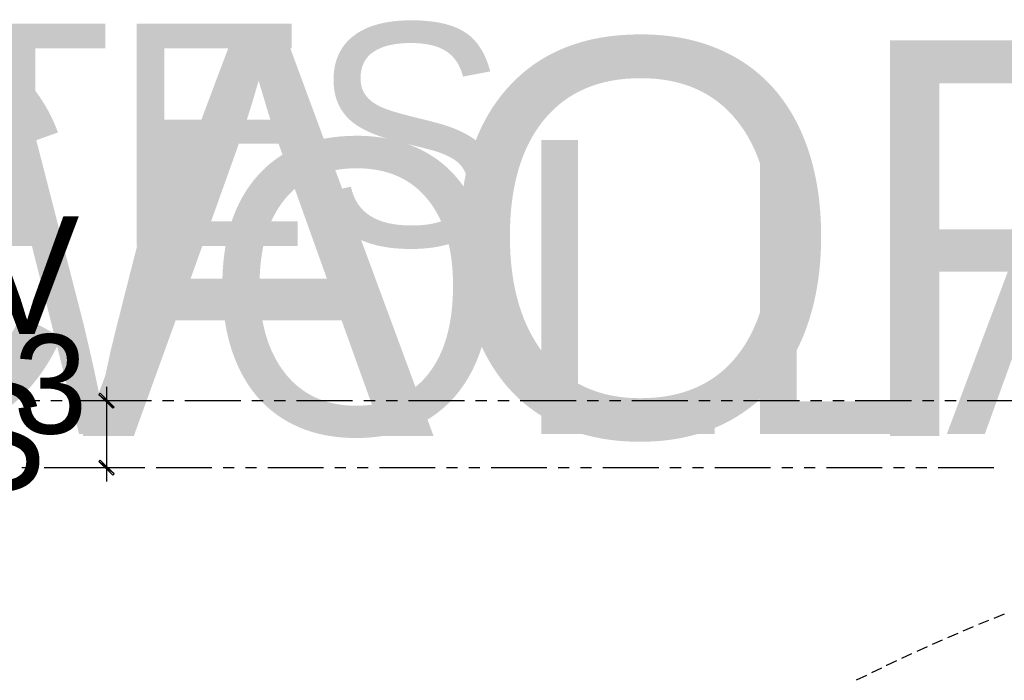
# Model space of a CAD drawing. Header units: feet. Extents: x -79 to 198, y -22 to 181.
# Tile 122 of 203: x 14 to 58, y 151 to 180. Entities that reach past the tile are written whole.
import ezdxf
from ezdxf.enums import TextEntityAlignment as Align

# ---------------------------------------------------------------- set-up
doc = ezdxf.new("R2010")
doc.units = ezdxf.units.FT
for name, color, linetype in [('A-LINEA', 7, 'CONTINUOUS'), ('A-LINEA-FINA', 9, 'CONTINUOUS'), ('A-TEXTO-PDF', 3, 'CONTINUOUS')]:
    doc.layers.add(name, color=color, linetype=linetype)

msp = doc.modelspace()

# ---------------------------------------------------------------- linework, layer by layer
at = {"layer": 'A-LINEA'}
for p, q in [((15.28, 163.2578), (14.7733, 163.2578)), ((16.28, 163.2578), (15.7733, 163.2578)), ((19.28, 163.2578), (16.7733, 163.2578)), ((19.8133, 163.2578), (17.0267, 163.2578)), ((20.28, 163.2578), (19.7733, 163.2578)), ((21.28, 163.2578), (20.7733, 163.2578)), ((24.28, 163.2578), (21.7733, 163.2578)), ((25.28, 163.2578), (24.7733, 163.2578)), ((26.28, 163.2578), (25.7733, 163.2578)), ((29.28, 163.2578), (26.7733, 163.2578)), ((30.28, 163.2578), (29.7733, 163.2578)), ((31.28, 163.2578), (30.7733, 163.2578)), ((34.28, 163.2578), (31.7733, 163.2578)), ((35.28, 163.2578), (34.7733, 163.2578)), ((36.28, 163.2578), (35.7733, 163.2578)), ((39.28, 163.2578), (36.7733, 163.2578)), ((40.28, 163.2578), (39.7733, 163.2578)), ((41.28, 163.2578), (40.7733, 163.2578)), ((44.28, 163.2578), (41.7733, 163.2578)), ((45.28, 163.2578), (44.7733, 163.2578)), ((46.28, 163.2578), (45.7733, 163.2578)), ((49.28, 163.2578), (46.7733, 163.2578)), ((50.28, 163.2578), (49.7733, 163.2578)), ((51.28, 163.2578), (50.7733, 163.2578)), ((54.28, 163.2578), (51.7733, 163.2578)), ((55.28, 163.2578), (54.7733, 163.2578)), ((56.28, 163.2578), (55.7733, 163.2578)), ((59.28, 163.2578), (56.7733, 163.2578)), ((14.9733, 160.2578), (14.48, 160.2578)), ((17.9733, 160.2578), (15.48, 160.2578)), ((19.8133, 160.2578), (17.0267, 160.2578)), ((18.9733, 160.2578), (18.48, 160.2578)), ((19.9733, 160.2578), (19.48, 160.2578)), ((22.9733, 160.2578), (20.48, 160.2578)), ((23.9733, 160.2578), (23.48, 160.2578)), ((24.9733, 160.2578), (24.48, 160.2578)), ((27.9733, 160.2578), (25.48, 160.2578)), ((28.9733, 160.2578), (28.48, 160.2578)), ((29.9733, 160.2578), (29.48, 160.2578)), ((32.9733, 160.2578), (30.48, 160.2578)), ((33.9733, 160.2578), (33.48, 160.2578)), ((34.9733, 160.2578), (34.48, 160.2578)), ((37.9733, 160.2578), (35.48, 160.2578)), ((38.9733, 160.2578), (38.48, 160.2578)), ((39.9733, 160.2578), (39.48, 160.2578)), ((42.9733, 160.2578), (40.48, 160.2578)), ((43.9733, 160.2578), (43.48, 160.2578)), ((44.9733, 160.2578), (44.48, 160.2578)), ((47.9733, 160.2578), (45.48, 160.2578)), ((48.9733, 160.2578), (48.48, 160.2578)), ((49.9733, 160.2578), (49.48, 160.2578)), ((52.9733, 160.2578), (50.48, 160.2578)), ((53.9733, 160.2578), (53.48, 160.2578)), ((54.9733, 160.2578), (54.48, 160.2578)), ((57.9733, 160.2578), (55.48, 160.2578)), ((57.7333, 153.4311), (57.28, 153.2444)), ((58.4267, 153.7111), (57.9733, 153.5244)), ((57.04, 153.1511), (56.5867, 152.9511)), ((55.6667, 152.5511), (55.2133, 152.3511)), ((56.36, 152.8444), (55.8933, 152.6578)), ((54.9867, 152.2444), (54.52, 152.0444)), ((54.2933, 151.9378), (53.84, 151.7244)), ((52.9467, 151.2978), (52.4933, 151.0844)), ((52.2667, 150.9644), (51.8133, 150.7511))]:
    msp.add_line(p, q, dxfattribs=at)
for points in [[(18.2667, 163.8844), (18.2667, 163.2578), (18.2667, 160.2578), (18.2667, 159.6444)], [(53.6133, 151.6178), (53.1733, 151.4178), (53.16, 151.4178)]]:
    msp.add_lwpolyline(points, dxfattribs=at)
at = {"layer": 'A-LINEA-FINA'}
for points in [[(17.9867, 163.6044), (17.92, 163.5378), (18.6133, 162.9778), (17.9867, 163.6044)], [(17.92, 163.5378), (18.6133, 162.9778), (18.5467, 162.9244), (17.92, 163.5378), (17.92, 163.5378)], [(18.6133, 159.9911), (17.92, 160.5378), (17.9867, 160.6044), (18.6133, 159.9911), (18.6133, 159.9911)], [(18.5467, 159.9244), (18.6133, 159.9911), (17.92, 160.5378), (18.5467, 159.9244)]]:
    msp.add_lwpolyline(points, dxfattribs=at)

# ---------------------------------------------------------------- texts
at = {"layer": 'A-TEXTO-PDF'}
for s, height, p in [('KCABTES', 9.944, (5.2265, 170.193)), ('TNEMHCAORCNE', 17.716, (17.1598, 161.6769)), ('ELBAWOLLA', 13.144, (14.3198, 161.7794)), ('WEIV', 5.259, (8.0665, 166.2495)), ('"0-\'3', 4.438, (11.4932, 161.7917)), ('EDIS', 4.802, (8.0665, 159.246))]:
    msp.add_text(s, height=height, dxfattribs=at).set_placement(p, align=Align.CENTER)

doc.saveas('drawing.dxf')
